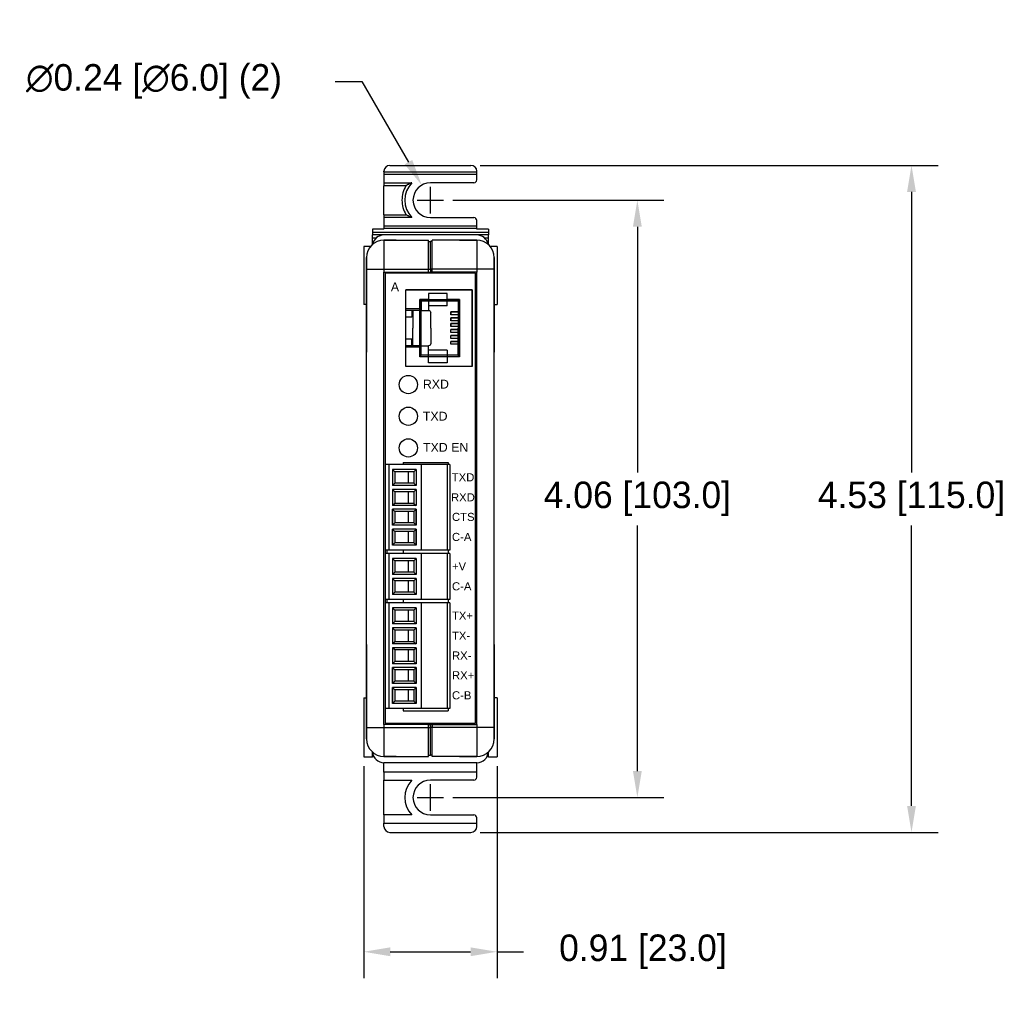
# Model space of a CAD drawing. Extents: x -358.8 to -343.8, y -84.1 to -74.5.
# Tile 1 of 5: x -358.8 to -352.1, y -81.1 to -74.5. Entities that reach past the tile are written whole.
import ezdxf

# ---------------------------------------------------------------- set-up
doc = ezdxf.new("R2010")
doc.units = 0
doc.linetypes.add('PHANTOM', pattern=[63.5, 31.75, -6.35, 6.35, -6.35, 6.35, -6.35])
doc.layers.get('0').update_dxf_attribs({"linetype": 'CONTINUOUS'})
for name, color, linetype in [('CONNECTORS', 7, 'CONTINUOUS'), ('DIMENSIONS', 140, 'CONTINUOUS'), ('LY_1', 7, 'CONTINUOUS'), ('PRODUCT', 7, 'CONTINUOUS')]:
    doc.layers.add(name, color=color, linetype=linetype)
doc.styles.add('MX_NOTE_STANDARD', font='txt.shx', dxfattribs={"bigfont": 'extfont.shx'})
doc.dimstyles.get("Standard").update_dxf_attribs({"dimtxt": 0.18, "dimasz": 0.18, "dimexe": 0.18, "dimexo": 0.0625, "dimgap": 0.09, "dimtad": 0, "dimtih": 1, "dimtoh": 1, "dimdec": 4, "dimzin": 0, "dimdsep": 46, "dimtxsty": 'Standard', "dimcen": 0.09, "dimadec": 0, "dimazin": 0, "dimtfac": 1, "dimtdec": 4, "dimtofl": 0, "dimtmove": 0, "dimatfit": 3, "dimfxl": 0, "dimtolj": 1, "dimtzin": 0, "dimarcsym": 0})

# ---------------------------------------------------------------- blocks, each defined once
blk = doc.blocks.new('*D4')
at = {"color": 0, "linetype": 'ByBlock'}
for p, q in [((-354.0314, -74.8903), (-353.8514, -74.8903)), ((-353.8514, -74.8903), (-353.5345, -75.4386)), ((-353.3853, -75.7867), (-353.3853, -75.6067)), ((-353.4753, -75.6967), (-353.2953, -75.6967))]:
    blk.add_line(p, q, dxfattribs=at)
blk.add_solid([(-353.5085, -75.4236), (-353.5605, -75.4536), (-353.4444, -75.5944)], dxfattribs=at)
at = {"color": 0, "linetype": 'ByBlock', "insert": (-355.2614, -74.8903), "char_height": 0.18, "attachment_point": 5}
blk.add_mtext('\\A1;∅0.24 [∅6.0] (2)', dxfattribs=at)
blk = doc.blocks.new('*D5')
at = {"color": 0, "linetype": 'ByBlock'}
for p, q in [((-353.2328, -75.6967), (-351.8003, -75.6967)), ((-351.9803, -75.8767), (-351.9803, -77.5442)), ((-351.9803, -79.5718), (-351.9803, -77.9042)), ((-353.2328, -79.7518), (-351.8003, -79.7518))]:
    blk.add_line(p, q, dxfattribs=at)
for points in [[(-352.0103, -75.8767), (-351.9503, -75.8767), (-351.9803, -75.6967)], [(-352.0103, -79.5718), (-351.9503, -79.5718), (-351.9803, -79.7518)]]:
    blk.add_solid(points, dxfattribs=at)
at = {"color": 0, "linetype": 'ByBlock', "insert": (-351.9803, -77.7242), "char_height": 0.18, "attachment_point": 5}
blk.add_mtext('\\A1;4.06 [103.0]', dxfattribs=at)
blk = doc.blocks.new('*D6')
at = {"color": 0, "linetype": 'ByBlock'}
for p, q in [((-355.6277, -75.4605), (-352.52, -75.4605)), ((-352.7, -75.6405), (-352.7, -77.5442)), ((-352.7, -79.808), (-352.7, -77.9042)), ((-355.6277, -79.988), (-352.52, -79.988))]:
    blk.add_line(p, q, dxfattribs=at)
for points in [[(-352.73, -75.6405), (-352.67, -75.6405), (-352.7, -75.4605)], [(-352.73, -79.808), (-352.67, -79.808), (-352.7, -79.988)]]:
    blk.add_solid(points, dxfattribs=at)
at = {"color": 0, "linetype": 'ByBlock', "insert": (-352.7, -77.7242), "char_height": 0.18, "attachment_point": 5}
blk.add_mtext('\\A1;4.53 [115.0]', dxfattribs=at)
blk = doc.blocks.new('*D7')
at = {"color": 0, "linetype": 'ByBlock'}
for p, q in [((-356.4186, -79.5387), (-356.4186, -80.9786)), ((-355.5131, -79.5387), (-355.5131, -80.9786)), ((-356.2386, -80.7986), (-355.6931, -80.7986)), ((-355.5131, -80.7986), (-355.3331, -80.7986))]:
    blk.add_line(p, q, dxfattribs=at)
for points in [[(-356.2386, -80.7686), (-356.2386, -80.8286), (-356.4186, -80.7986)], [(-355.6931, -80.7686), (-355.6931, -80.8286), (-355.5131, -80.7986)]]:
    blk.add_solid(points, dxfattribs=at)
at = {"color": 0, "linetype": 'ByBlock', "insert": (-354.5231, -80.7986), "char_height": 0.18, "attachment_point": 5}
blk.add_mtext('\\A1;0.91 [23.0]', dxfattribs=at)
blk = doc.blocks.new('A$C0D9317F2')
at = {"layer": 'CONNECTORS', "ltscale": 0.1}
for p, q in [((0, 0), (0, 0.52)), ((0, 0.52), (0.45, 0.52)), ((0.17, 0.41), (0.17, 0.495)), ((0.17, 0.495), (0.295, 0.495)), ((0.295, 0.495), (0.295, 0.455)), ((0.45, 0), (0.45, 0.52)), ((0.085, 0.455), (0.17, 0.455)), ((0.085, 0.455), (0.085, 0.26)), ((0.085, 0.455), (0.095, 0.445)), ((0.095, 0.445), (0.095, 0.26)), ((0.095, 0.445), (0.17, 0.445)), ((0.17, 0.41), (0.295, 0.41)), ((0.295, 0.455), (0.355, 0.455)), ((0.295, 0.455), (0.295, 0.38)), ((0.295, 0.445), (0.345, 0.445)), ((0.355, 0.455), (0.345, 0.445)), ((0.345, 0.445), (0.345, 0.38)), ((0.355, 0.455), (0.355, 0.39)), ((0.095, 0.37), (0.1447, 0.37)), ((0.095, 0.35), (0.1447, 0.35)), ((0.1447, 0.37), (0.1447, 0.35)), ((0.28, 0.26), (0.28, 0.365)), ((0.355, 0.38), (0.295, 0.38)), ((0.355, 0.39), (0.345, 0.38)), ((0.345, 0.38), (0.45, 0.38)), ((0.355, 0.39), (0.45, 0.39)), ((0.4025, 0.38), (0.4025, 0.26)), ((0.41, 0.38), (0.41, 0.335)), ((0.41, 0.335), (0.45, 0.335)), ((0.095, 0.33), (0.1447, 0.33)), ((0.095, 0.31), (0.1447, 0.31)), ((0.095, 0.29), (0.1447, 0.29)), ((0.095, 0.27), (0.1447, 0.27)), ((0.1447, 0.33), (0.1447, 0.31)), ((0.1447, 0.29), (0.1447, 0.27)), ((0.085, 0.065), (0.085, 0.26)), ((0.095, 0.075), (0.095, 0.26)), ((0.095, 0.25), (0.1447, 0.25)), ((0.095, 0.23), (0.1447, 0.23)), ((0.095, 0.21), (0.1447, 0.21)), ((0.1447, 0.23), (0.1447, 0.25)), ((0.1447, 0.19), (0.1447, 0.21)), ((0.28, 0.26), (0.28, 0.155)), ((0.4025, 0.14), (0.4025, 0.26)), ((0.095, 0.19), (0.1447, 0.19)), ((0.095, 0.17), (0.1447, 0.17)), ((0.095, 0.15), (0.1447, 0.15)), ((0.1447, 0.15), (0.1447, 0.17)), ((0.295, 0.065), (0.295, 0.14)), ((0.355, 0.14), (0.295, 0.14)), ((0.345, 0.075), (0.345, 0.14)), ((0.345, 0.14), (0.45, 0.14)), ((0.355, 0.13), (0.345, 0.14)), ((0.41, 0.14), (0.41, 0.185)), ((0.41, 0.185), (0.45, 0.185)), ((0.085, 0.065), (0.095, 0.075)), ((0.095, 0.075), (0.17, 0.075)), ((0.17, 0.11), (0.17, 0.025)), ((0.17, 0.11), (0.295, 0.11)), ((0.295, 0.075), (0.345, 0.075)), ((0.355, 0.065), (0.345, 0.075)), ((0.355, 0.065), (0.355, 0.13)), ((0.355, 0.13), (0.45, 0.13)), ((0, 0), (0.45, 0)), ((0.085, 0.065), (0.17, 0.065)), ((0.17, 0.025), (0.295, 0.025)), ((0.295, 0.025), (0.295, 0.065)), ((0.295, 0.065), (0.355, 0.065))]:
    blk.add_line(p, q, dxfattribs=at)
for centre, start, end in [((0.295, 0.365), 90, 180), ((0.295, 0.155), 180, 270)]:
    blk.add_arc(centre, 0.015, start, end, dxfattribs=at)

msp = doc.modelspace()

# ---------------------------------------------------------------- linework, layer by layer
at = {"layer": 'DIMENSIONS', "linetype": 'Continuous'}
for p, q in [((-355.9658, -79.8418), (-355.9658, -79.6618)), ((-356.0558, -79.7518), (-355.8758, -79.7518))]:
    msp.add_line(p, q, dxfattribs=at)
at = {"layer": 'PRODUCT', "linetype": 'Continuous'}
for p, q in [((-356.2808, -75.5038), (-356.2808, -75.4998)), ((-356.2808, -75.5038), (-356.2808, -75.5234)), ((-355.6509, -75.5234), (-356.2808, -75.5234)), ((-356.2808, -75.5234), (-356.2808, -75.5786)), ((-356.2414, -75.4605), (-355.6902, -75.4605)), ((-355.6509, -75.5038), (-355.6509, -75.4998)), ((-355.6509, -75.5234), (-355.6509, -75.5038)), ((-355.6509, -75.5589), (-355.6509, -75.5234)), ((-356.2808, -75.5786), (-356.2808, -75.5983)), ((-356.2808, -75.5786), (-356.0925, -75.5786)), ((-355.6706, -75.5786), (-355.9658, -75.5786)), ((-356.2808, -75.7951), (-356.2808, -75.5983)), ((-356.2808, -75.7951), (-356.2808, -75.8148)), ((-356.0925, -75.8148), (-356.2808, -75.8148)), ((-356.2808, -75.8148), (-356.2808, -75.8699)), ((-355.9658, -75.8148), (-355.6706, -75.8148)), ((-355.6509, -75.8699), (-355.6509, -75.8345)), ((-356.3595, -75.8935), (-356.3595, -75.9132)), ((-356.2808, -75.8935), (-356.3595, -75.8935)), ((-356.3595, -75.9132), (-356.3595, -75.9329)), ((-356.2808, -75.8699), (-356.2808, -75.8896)), ((-356.2808, -75.8699), (-355.6509, -75.8699)), ((-356.2808, -75.8935), (-356.2808, -75.8896)), ((-355.6509, -75.8896), (-355.6509, -75.8699)), ((-355.6509, -75.8935), (-355.6509, -75.8896)), ((-355.5721, -75.8935), (-355.6509, -75.8935)), ((-355.5721, -75.8935), (-355.5721, -75.9132)), ((-355.5721, -75.9132), (-355.5721, -75.9329)), ((-356.3595, -75.9556), (-356.3595, -75.9329)), ((-356.2808, -75.9329), (-356.3595, -75.9329)), ((-356.3595, -75.9771), (-356.3595, -75.9556)), ((-356.3361, -75.9556), (-356.3595, -75.9556)), ((-356.3595, -75.9984), (-356.3595, -75.9771)), ((-356.3515, -75.9771), (-356.3595, -75.9771)), ((-355.6509, -75.9329), (-356.2808, -75.9329)), ((-356.1981, -75.9683), (-356.2808, -75.9683)), ((-356.2808, -75.9683), (-355.9776, -75.9683)), ((-355.9776, -76.1652), (-355.9776, -75.9683)), ((-355.9776, -75.9762), (-355.9658, -75.9762)), ((-355.9658, -76.1652), (-355.9658, -75.9762)), ((-355.9658, -76.1652), (-355.9658, -75.9762)), ((-355.954, -75.9762), (-355.9658, -75.9762)), ((-355.954, -76.1652), (-355.954, -75.9683)), ((-355.6509, -75.9683), (-355.954, -75.9683)), ((-355.769, -75.9683), (-355.6509, -75.9683)), ((-355.5721, -75.9329), (-355.6509, -75.9329)), ((-355.5721, -75.9556), (-355.5955, -75.9556)), ((-355.5721, -75.9771), (-355.5801, -75.9771)), ((-355.5721, -75.9556), (-355.5721, -75.9329)), ((-355.5721, -75.9771), (-355.5721, -75.9556)), ((-355.5721, -75.9984), (-355.5721, -75.9771)), ((-356.3722, -76.0116), (-356.4186, -76.0116)), ((-356.4186, -76.0116), (-356.4186, -76.4053)), ((-355.5131, -76.0116), (-355.5595, -76.0116)), ((-355.5131, -76.0116), (-355.5131, -76.4053)), ((-356.3989, -76.0864), (-356.3989, -76.7281)), ((-356.3989, -76.1652), (-356.3989, -76.0864)), ((-355.5328, -76.0864), (-355.5328, -76.7281)), ((-355.5328, -76.1652), (-355.5328, -76.0864)), ((-356.3989, -79.2754), (-356.3989, -76.1652)), ((-356.2808, -79.2557), (-356.2808, -76.1849)), ((-356.2808, -76.1849), (-355.9776, -76.1849)), ((-356.2729, -76.1927), (-356.2729, -79.2479)), ((-355.6587, -76.1927), (-356.2729, -76.1927)), ((-355.9776, -76.1849), (-355.9776, -76.1652)), ((-355.9776, -76.1849), (-355.9658, -76.1849)), ((-355.9658, -76.1652), (-355.9658, -76.1849)), ((-355.9658, -76.1652), (-355.9658, -76.1849)), ((-355.9658, -76.1849), (-355.9658, -76.1927)), ((-355.9658, -76.1849), (-355.9658, -76.1927)), ((-355.954, -76.1849), (-355.9658, -76.1849)), ((-355.954, -76.1849), (-355.954, -76.1652)), ((-355.6509, -76.1849), (-355.954, -76.1849)), ((-355.6587, -79.2479), (-355.6587, -76.1927)), ((-355.6509, -79.2557), (-355.6509, -76.1849)), ((-355.5328, -79.2754), (-355.5328, -76.1652)), ((-356.3989, -76.4053), (-356.4186, -76.4053)), ((-355.5328, -76.4053), (-355.5131, -76.4053)), ((-356.3989, -78.7125), (-356.3989, -79.3542)), ((-355.5328, -78.7125), (-355.5328, -79.3542)), ((-356.4186, -79.0746), (-356.4186, -79.4762)), ((-356.4186, -79.0746), (-356.3989, -79.0746)), ((-355.5131, -79.0746), (-355.5328, -79.0746)), ((-355.5131, -79.0746), (-355.5131, -79.4762)), ((-355.9776, -79.2557), (-356.2808, -79.2557)), ((-356.2729, -79.2479), (-355.6587, -79.2479)), ((-355.9776, -79.2557), (-355.9658, -79.2557)), ((-355.9776, -79.2754), (-355.9776, -79.2557)), ((-355.9658, -79.2479), (-355.9658, -79.2557)), ((-355.9658, -79.2479), (-355.9658, -79.2557)), ((-355.9658, -79.2557), (-355.9658, -79.2754)), ((-355.954, -79.2557), (-355.9658, -79.2557)), ((-355.9658, -79.2754), (-355.9658, -79.2557)), ((-355.954, -79.2557), (-355.6509, -79.2557)), ((-355.954, -79.2557), (-355.954, -79.2754)), ((-356.3989, -79.3542), (-356.3989, -79.2754)), ((-355.9776, -79.4723), (-355.9776, -79.2754)), ((-355.9658, -79.4644), (-355.9658, -79.2754)), ((-355.9658, -79.4644), (-355.9658, -79.2754)), ((-355.954, -79.4723), (-355.954, -79.2754)), ((-355.5328, -79.3542), (-355.5328, -79.2754)), ((-356.3595, -79.4762), (-356.3595, -79.4422)), ((-355.9776, -79.4644), (-355.9658, -79.4644)), ((-355.954, -79.4644), (-355.9658, -79.4644)), ((-355.5721, -79.4762), (-355.5721, -79.4422)), ((-356.4186, -79.4762), (-356.3595, -79.4762)), ((-356.349, -79.4762), (-356.3595, -79.4762)), ((-356.1981, -79.4723), (-356.2808, -79.4723)), ((-356.2808, -79.4723), (-355.9776, -79.4723)), ((-356.2808, -79.5786), (-356.2808, -79.5156)), ((-355.6509, -79.5156), (-356.2808, -79.5156)), ((-355.6509, -79.4723), (-355.954, -79.4723)), ((-355.769, -79.4723), (-355.6509, -79.4723)), ((-355.6509, -79.5786), (-355.6509, -79.5156)), ((-355.5721, -79.4762), (-355.5827, -79.4762)), ((-355.5721, -79.4762), (-355.5131, -79.4762)), ((-356.2808, -79.5786), (-356.2808, -79.6337)), ((-355.6509, -79.5786), (-356.2808, -79.5786)), ((-355.6509, -79.614), (-355.6509, -79.5786)), ((-356.2808, -79.8699), (-356.2808, -79.6337)), ((-356.2808, -79.6337), (-356.0925, -79.6337)), ((-355.6706, -79.6337), (-355.9658, -79.6337)), ((-356.2808, -79.8699), (-356.2808, -79.925)), ((-356.0925, -79.8699), (-356.2808, -79.8699)), ((-355.9658, -79.8699), (-355.6706, -79.8699)), ((-356.2808, -79.9486), (-356.2808, -79.925)), ((-356.2808, -79.925), (-355.6509, -79.925)), ((-355.6509, -79.925), (-355.6509, -79.8896)), ((-355.6509, -79.9486), (-355.6509, -79.925)), ((-356.2414, -79.988), (-355.6902, -79.988))]:
    msp.add_line(p, q, dxfattribs=at)
at = {"layer": 'PRODUCT', "linetype": 'PHANTOM'}
for p, q in [((-356.2808, -75.5038), (-355.6509, -75.5038)), ((-356.1317, -75.5983), (-356.2808, -75.5983)), ((-356.2808, -75.7951), (-356.1317, -75.7951)), ((-356.3595, -75.9132), (-355.5721, -75.9132)), ((-355.6509, -75.8896), (-356.2808, -75.8896)), ((-356.2808, -75.9683), (-356.2808, -76.1652)), ((-355.6509, -75.9683), (-355.6509, -76.1652)), ((-356.3989, -76.1652), (-356.2808, -76.1652)), ((-356.2808, -76.1652), (-355.9776, -76.1652)), ((-356.2808, -76.1652), (-356.2808, -76.1849)), ((-355.9776, -76.1652), (-355.9658, -76.1652)), ((-355.954, -76.1652), (-355.9658, -76.1652)), ((-355.6509, -76.1652), (-355.954, -76.1652)), ((-355.5328, -76.1652), (-355.6509, -76.1652)), ((-355.6509, -76.1652), (-355.6509, -76.1849)), ((-356.2808, -79.2557), (-356.2808, -79.2754)), ((-355.6509, -79.2557), (-355.6509, -79.2754)), ((-356.3989, -79.2754), (-356.2808, -79.2754)), ((-356.2808, -79.2754), (-356.2808, -79.4723)), ((-356.2808, -79.2754), (-355.9776, -79.2754)), ((-355.9776, -79.2754), (-355.9658, -79.2754)), ((-355.954, -79.2754), (-355.9658, -79.2754)), ((-355.6509, -79.2754), (-355.954, -79.2754)), ((-355.6509, -79.2754), (-355.6509, -79.4723)), ((-355.5328, -79.2754), (-355.6509, -79.2754))]:
    msp.add_line(p, q, dxfattribs=at)
at = {"layer": 'PRODUCT', "color": 7, "linetype": 'Continuous'}
for p, q in [((-356.2729, -77.4914), (-356.2729, -78.0724)), ((-355.8329, -77.4914), (-356.2729, -77.4914)), ((-356.2479, -77.4914), (-356.2479, -78.0724)), ((-356.2079, -77.5404), (-356.2229, -77.5254)), ((-356.2229, -77.5254), (-356.2229, -77.6336)), ((-356.0629, -77.5254), (-356.2229, -77.5254)), ((-356.1514, -77.4764), (-355.8444, -77.4764)), ((-356.1514, -77.4764), (-356.1514, -77.4914)), ((-356.0779, -77.5404), (-356.0629, -77.5254)), ((-356.0629, -77.5254), (-356.0629, -77.6336)), ((-356.0279, -77.4914), (-356.0279, -78.0724)), ((-355.8529, -77.4914), (-355.8529, -78.0724)), ((-355.8444, -77.4764), (-355.8444, -77.4914)), ((-355.8329, -77.4914), (-355.8329, -78.0724)), ((-356.2079, -77.5404), (-356.2079, -77.6186)), ((-356.0779, -77.5404), (-356.2079, -77.5404)), ((-356.1164, -77.5404), (-356.1164, -77.6186)), ((-356.0779, -77.5404), (-356.0779, -77.6186)), ((-356.2079, -77.6186), (-356.2229, -77.6336)), ((-356.0629, -77.6336), (-356.2229, -77.6336)), ((-356.0629, -77.6614), (-356.2229, -77.6614)), ((-356.2229, -77.6614), (-356.2229, -77.7696)), ((-356.2079, -77.6764), (-356.2229, -77.6614)), ((-356.0629, -77.6614), (-356.2229, -77.6614)), ((-356.2229, -77.6614), (-356.2229, -77.7696)), ((-356.0779, -77.6186), (-356.2079, -77.6186)), ((-356.0779, -77.6186), (-356.0629, -77.6336)), ((-356.0779, -77.6764), (-356.0629, -77.6614)), ((-356.0629, -77.6614), (-356.0629, -77.7696)), ((-356.0629, -77.6614), (-356.0629, -77.7696)), ((-356.0779, -77.6764), (-356.2079, -77.6764)), ((-356.2079, -77.6764), (-356.2079, -77.7546)), ((-356.1164, -77.6764), (-356.1164, -77.7546)), ((-356.0779, -77.6764), (-356.0779, -77.7546)), ((-356.2079, -77.7546), (-356.2229, -77.7696)), ((-356.0629, -77.7696), (-356.2229, -77.7696)), ((-356.0629, -77.7696), (-356.2229, -77.7696)), ((-356.0629, -77.7942), (-356.2229, -77.7942)), ((-356.2229, -77.7942), (-356.2229, -77.9024)), ((-356.2079, -77.8092), (-356.2229, -77.7942)), ((-356.0629, -77.7942), (-356.2229, -77.7942)), ((-356.2229, -77.9024), (-356.2229, -77.7942)), ((-356.0779, -77.7546), (-356.2079, -77.7546)), ((-356.0779, -77.7546), (-356.0629, -77.7696)), ((-356.0779, -77.8092), (-356.0629, -77.7942)), ((-356.0629, -77.7942), (-356.0629, -77.9024)), ((-356.0629, -77.9024), (-356.0629, -77.7942)), ((-356.0779, -77.8092), (-356.2079, -77.8092)), ((-356.2079, -77.8092), (-356.2079, -77.8874)), ((-356.1164, -77.8092), (-356.1164, -77.8874)), ((-356.0779, -77.8092), (-356.0779, -77.8874)), ((-356.2079, -77.8874), (-356.2229, -77.9024)), ((-356.0629, -77.9024), (-356.2229, -77.9024)), ((-356.0629, -77.9024), (-356.2229, -77.9024)), ((-356.2229, -77.9302), (-356.2229, -78.0384)), ((-356.0629, -77.9302), (-356.2229, -77.9302)), ((-356.2079, -77.9452), (-356.2229, -77.9302)), ((-356.2229, -77.9302), (-356.2229, -78.0384)), ((-356.0629, -77.9302), (-356.2229, -77.9302)), ((-356.2229, -78.0384), (-356.2229, -77.9302)), ((-356.0629, -77.9302), (-356.2229, -77.9302)), ((-356.0779, -77.8874), (-356.2079, -77.8874)), ((-356.0779, -77.8874), (-356.0629, -77.9024)), ((-356.0779, -77.9452), (-356.0629, -77.9302)), ((-356.0629, -77.9302), (-356.0629, -78.0384)), ((-356.0629, -77.9302), (-356.0629, -78.0384)), ((-356.0629, -78.0384), (-356.0629, -77.9302)), ((-356.2079, -77.9452), (-356.2079, -78.0234)), ((-356.0779, -77.9452), (-356.2079, -77.9452)), ((-356.1164, -77.9452), (-356.1164, -78.0234)), ((-356.0779, -77.9452), (-356.0779, -78.0234)), ((-356.2079, -78.0234), (-356.2229, -78.0384)), ((-356.0629, -78.0384), (-356.2229, -78.0384)), ((-356.0629, -78.0384), (-356.2229, -78.0384)), ((-356.0629, -78.0384), (-356.2229, -78.0384)), ((-356.0779, -78.0234), (-356.2079, -78.0234)), ((-356.0779, -78.0234), (-356.0629, -78.0384)), ((-355.8329, -78.0724), (-356.2729, -78.0724)), ((-355.8329, -78.0953), (-356.2729, -78.0953)), ((-356.2729, -78.0953), (-356.2729, -78.4075)), ((-356.2703, -78.0953), (-356.2703, -78.0724)), ((-356.2624, -78.0724), (-356.2624, -78.0953)), ((-356.2479, -78.0953), (-356.2479, -78.4075)), ((-356.0629, -78.1293), (-356.2229, -78.1293)), ((-356.2229, -78.1293), (-356.2229, -78.2375)), ((-356.2079, -78.1443), (-356.2229, -78.1293)), ((-356.1514, -78.0724), (-356.1514, -78.0953)), ((-356.0779, -78.1443), (-356.0629, -78.1293)), ((-356.0629, -78.1293), (-356.0629, -78.2375)), ((-356.0279, -78.0953), (-356.0279, -78.4075)), ((-355.8529, -78.0953), (-355.8529, -78.4075)), ((-355.8444, -78.0724), (-355.8444, -78.0953)), ((-355.8329, -78.0953), (-355.8329, -78.4075)), ((-356.0779, -78.1443), (-356.2079, -78.1443)), ((-356.2079, -78.1443), (-356.2079, -78.2225)), ((-356.1164, -78.1443), (-356.1164, -78.2225)), ((-356.0779, -78.1443), (-356.0779, -78.2225)), ((-356.2079, -78.2225), (-356.2229, -78.2375)), ((-356.0629, -78.2375), (-356.2229, -78.2375)), ((-356.2229, -78.2653), (-356.2229, -78.3735)), ((-356.0629, -78.2653), (-356.2229, -78.2653)), ((-356.2079, -78.2803), (-356.2229, -78.2653)), ((-356.2229, -78.2653), (-356.2229, -78.3735)), ((-356.0629, -78.2653), (-356.2229, -78.2653)), ((-356.0779, -78.2225), (-356.2079, -78.2225)), ((-356.0779, -78.2225), (-356.0629, -78.2375)), ((-356.0779, -78.2803), (-356.0629, -78.2653)), ((-356.0629, -78.2653), (-356.0629, -78.3735)), ((-356.0629, -78.2653), (-356.0629, -78.3735)), ((-356.2079, -78.2803), (-356.2079, -78.3585)), ((-356.0779, -78.2803), (-356.2079, -78.2803)), ((-356.1164, -78.2803), (-356.1164, -78.3585)), ((-356.0779, -78.2803), (-356.0779, -78.3585)), ((-356.2079, -78.3585), (-356.2229, -78.3735)), ((-356.0629, -78.3735), (-356.2229, -78.3735)), ((-356.0629, -78.3735), (-356.2229, -78.3735)), ((-356.0779, -78.3585), (-356.2079, -78.3585)), ((-356.0779, -78.3585), (-356.0629, -78.3735)), ((-355.8329, -78.4075), (-356.2729, -78.4075)), ((-355.8329, -78.4293), (-356.2729, -78.4293)), ((-356.2729, -78.4304), (-356.2729, -79.1474)), ((-356.2703, -78.4293), (-356.2703, -78.4075)), ((-356.2624, -78.4075), (-356.2624, -78.4293)), ((-356.2479, -78.4304), (-356.2479, -79.1474)), ((-356.2229, -78.4644), (-356.2229, -78.5726)), ((-356.0629, -78.4644), (-356.2229, -78.4644)), ((-356.2079, -78.4794), (-356.2229, -78.4644)), ((-356.1514, -78.4075), (-356.1514, -78.4293)), ((-356.0779, -78.4794), (-356.0629, -78.4644)), ((-356.0629, -78.4644), (-356.0629, -78.5726)), ((-356.0279, -78.4304), (-356.0279, -79.1474)), ((-355.8529, -78.4304), (-355.8529, -79.1474)), ((-355.8444, -78.4075), (-355.8444, -78.4293)), ((-355.8329, -78.4304), (-355.8329, -79.1474)), ((-356.0779, -78.4794), (-356.2079, -78.4794)), ((-356.2079, -78.4794), (-356.2079, -78.5576)), ((-356.1164, -78.4794), (-356.1164, -78.5576)), ((-356.0779, -78.4794), (-356.0779, -78.5576)), ((-356.2079, -78.5576), (-356.2229, -78.5726)), ((-356.0629, -78.5726), (-356.2229, -78.5726)), ((-356.2229, -78.6004), (-356.2229, -78.7086)), ((-356.0629, -78.6004), (-356.2229, -78.6004)), ((-356.2079, -78.6154), (-356.2229, -78.6004)), ((-356.2229, -78.6004), (-356.2229, -78.7086)), ((-356.0629, -78.6004), (-356.2229, -78.6004)), ((-356.0779, -78.5576), (-356.2079, -78.5576)), ((-356.0779, -78.5576), (-356.0629, -78.5726)), ((-356.0779, -78.6154), (-356.0629, -78.6004)), ((-356.0629, -78.6004), (-356.0629, -78.7086)), ((-356.0629, -78.6004), (-356.0629, -78.7086)), ((-356.2079, -78.6154), (-356.2079, -78.6936)), ((-356.0779, -78.6154), (-356.2079, -78.6154)), ((-356.1164, -78.6154), (-356.1164, -78.6936)), ((-356.0779, -78.6154), (-356.0779, -78.6936)), ((-356.2079, -78.6936), (-356.2229, -78.7086)), ((-356.0629, -78.7086), (-356.2229, -78.7086)), ((-356.0629, -78.7086), (-356.2229, -78.7086)), ((-356.0629, -78.7349), (-356.2229, -78.7349)), ((-356.2229, -78.7349), (-356.2229, -78.8431)), ((-356.0629, -78.7349), (-356.2229, -78.7349)), ((-356.2229, -78.7349), (-356.2229, -78.8431)), ((-356.2079, -78.7499), (-356.2229, -78.7349)), ((-356.0629, -78.7349), (-356.2229, -78.7349)), ((-356.2229, -78.7349), (-356.2229, -78.8431)), ((-356.0779, -78.6936), (-356.2079, -78.6936)), ((-356.0779, -78.6936), (-356.0629, -78.7086)), ((-356.0779, -78.7499), (-356.0629, -78.7349)), ((-356.0629, -78.7349), (-356.0629, -78.8431)), ((-356.0629, -78.7349), (-356.0629, -78.8431)), ((-356.0629, -78.7349), (-356.0629, -78.8431)), ((-356.0779, -78.7499), (-356.2079, -78.7499)), ((-356.2079, -78.7499), (-356.2079, -78.8281)), ((-356.1164, -78.7499), (-356.1164, -78.8281)), ((-356.0779, -78.7499), (-356.0779, -78.8281)), ((-356.2079, -78.8281), (-356.2229, -78.8431)), ((-356.0629, -78.8431), (-356.2229, -78.8431)), ((-356.0629, -78.8431), (-356.2229, -78.8431)), ((-356.0629, -78.8431), (-356.2229, -78.8431)), ((-356.0779, -78.8281), (-356.2079, -78.8281)), ((-356.0779, -78.8281), (-356.0629, -78.8431)), ((-356.2229, -78.9774), (-356.2229, -78.8692)), ((-356.0629, -78.8692), (-356.2229, -78.8692)), ((-356.2079, -78.8842), (-356.2229, -78.8692)), ((-356.2229, -78.8692), (-356.2229, -78.9774)), ((-356.0629, -78.8692), (-356.2229, -78.8692)), ((-356.2079, -78.8842), (-356.2079, -78.9624)), ((-356.0779, -78.8842), (-356.2079, -78.8842)), ((-356.1164, -78.8842), (-356.1164, -78.9624)), ((-356.0779, -78.8842), (-356.0629, -78.8692)), ((-356.0779, -78.8842), (-356.0779, -78.9624)), ((-356.0629, -78.9774), (-356.0629, -78.8692)), ((-356.0629, -78.8692), (-356.0629, -78.9774)), ((-356.2079, -78.9624), (-356.2229, -78.9774)), ((-356.0629, -78.9774), (-356.2229, -78.9774)), ((-356.0629, -78.9774), (-356.2229, -78.9774)), ((-356.0779, -78.9624), (-356.2079, -78.9624)), ((-356.0779, -78.9624), (-356.0629, -78.9774)), ((-356.0629, -79.0052), (-356.2229, -79.0052)), ((-356.2229, -79.1134), (-356.2229, -79.0052)), ((-356.0629, -79.0052), (-356.2229, -79.0052)), ((-356.2229, -79.0052), (-356.2229, -79.1134)), ((-356.2079, -79.0202), (-356.2229, -79.0052)), ((-356.0629, -79.0052), (-356.2229, -79.0052)), ((-356.2229, -79.0052), (-356.2229, -79.1134)), ((-356.0779, -79.0202), (-356.2079, -79.0202)), ((-356.2079, -79.0202), (-356.2079, -79.0984)), ((-356.1164, -79.0202), (-356.1164, -79.0984)), ((-356.0779, -79.0202), (-356.0629, -79.0052)), ((-356.0779, -79.0202), (-356.0779, -79.0984)), ((-356.0629, -79.1134), (-356.0629, -79.0052)), ((-356.0629, -79.0052), (-356.0629, -79.1134)), ((-356.0629, -79.0052), (-356.0629, -79.1134)), ((-356.2079, -79.0984), (-356.2229, -79.1134)), ((-356.0629, -79.1134), (-356.2229, -79.1134)), ((-356.0629, -79.1134), (-356.2229, -79.1134)), ((-356.0629, -79.1134), (-356.2229, -79.1134)), ((-356.0779, -79.0984), (-356.2079, -79.0984)), ((-356.0779, -79.0984), (-356.0629, -79.1134)), ((-355.8329, -79.1474), (-356.2729, -79.1474)), ((-356.1514, -79.1474), (-356.1514, -79.1624)), ((-356.1514, -79.1624), (-355.8444, -79.1624)), ((-355.8444, -79.1474), (-355.8444, -79.1624))]:
    msp.add_line(p, q, dxfattribs=at)
at = {"layer": 'PRODUCT', "linetype": 'Continuous'}
for points in [[(-356.1329, -76.3049), (-355.6829, -76.3049), (-355.6829, -76.8249), (-356.1329, -76.8249)], [(-356.0379, -76.3699), (-355.7679, -76.3699), (-355.7679, -76.7599), (-356.0379, -76.7599)], [(-356.0279, -76.3799), (-355.7779, -76.3799), (-355.7779, -76.7499), (-356.0279, -76.7499)], [(-355.8276, -76.4549), (-355.7779, -76.4549), (-355.7779, -76.4749), (-355.8276, -76.4749)], [(-355.8276, -76.4949), (-355.7779, -76.4949), (-355.7779, -76.5149), (-355.8276, -76.5149)], [(-355.8276, -76.5349), (-355.7779, -76.5349), (-355.7779, -76.5549), (-355.8276, -76.5549)], [(-355.8276, -76.5749), (-355.7779, -76.5749), (-355.7779, -76.5949), (-355.8276, -76.5949)], [(-355.8276, -76.6149), (-355.7779, -76.6149), (-355.7779, -76.6349), (-355.8276, -76.6349)], [(-355.8276, -76.6549), (-355.7779, -76.6549), (-355.7779, -76.6749), (-355.8276, -76.6749)]]:
    msp.add_lwpolyline(points, close=True, dxfattribs=at)
for centre in [(-356.1154, -76.9484), (-356.1154, -77.1634), (-356.1154, -77.3784)]:
    msp.add_circle(centre, 0.062, dxfattribs=at)
for centre, radius, start, end in [((-356.2414, -75.4998), 0.0394, 90, 180), ((-355.6902, -75.4998), 0.0394, 0, 90), ((-355.9658, -75.6967), 0.1732, 137.01411, 222.98589), ((-355.9658, -75.6967), 0.1181, 90, 270), ((-355.6706, -75.5589), 0.0197, 270, 0), ((-355.6706, -75.8345), 0.0197, 0, 90), ((-356.2808, -76.0864), 0.1181, 90, 180), ((-356.2808, -76.0116), 0.0787, 90, 169.46158), ((-355.6509, -76.0116), 0.0787, 10.53842, 90), ((-355.6509, -76.0864), 0.1181, 0, 90), ((-356.2808, -79.3542), 0.1181, 180, 270), ((-355.6509, -79.3542), 0.1181, 270, 0), ((-356.2808, -79.4368), 0.0787, 184.02766, 270), ((-355.6509, -79.4368), 0.0787, 270, 355.97234), ((-355.9658, -79.7518), 0.1732, 137.01411, 222.98589), ((-355.9658, -79.7518), 0.1181, 90, 270), ((-355.6706, -79.614), 0.0197, 270, 0), ((-355.6706, -79.8896), 0.0197, 0, 90), ((-356.2414, -79.9486), 0.0394, 180, 270), ((-355.6902, -79.9486), 0.0394, 270, 0)]:
    msp.add_arc(centre, radius, start, end, dxfattribs=at)
at = {"layer": 'PRODUCT', "linetype": 'PHANTOM'}
msp.add_arc((-355.9658, -75.6967), 0.1929, 149.32258, 210.67742, dxfattribs=at)
at = {"layer": 'PRODUCT', "linetype": 'Continuous'}
for points, start_tangent, end_tangent in [([(-356.0925, -75.5786), (-356.0928, -75.5787), (-356.093, -75.5788), (-356.0939, -75.5792), (-356.0947, -75.5795), (-356.0969, -75.5805), (-356.099, -75.5814), (-356.1016, -75.5827), (-356.1043, -75.5839), (-356.1071, -75.5852), (-356.1099, -75.5866), (-356.1153, -75.5893), (-356.1207, -75.5922), (-356.1261, -75.5951), (-356.1316, -75.5982), (-356.1317, -75.5982), (-356.1317, -75.5983)], (-0.91701, -0.398864), (-0.868963, -0.494877)), ([(-356.0925, -75.8148), (-356.0928, -75.8147), (-356.093, -75.8146), (-356.0939, -75.8142), (-356.0947, -75.8138), (-356.0969, -75.8129), (-356.099, -75.8119), (-356.1016, -75.8107), (-356.1043, -75.8095), (-356.1071, -75.8081), (-356.1099, -75.8067), (-356.1153, -75.804), (-356.1207, -75.8012), (-356.1261, -75.7982), (-356.1316, -75.7952), (-356.1317, -75.7952), (-356.1317, -75.7951)], (-0.91701, 0.398864), (-0.868963, 0.494877))]:
    msp.add_spline(points, degree=3, dxfattribs=dict(at, start_tangent=start_tangent, end_tangent=end_tangent))

# ---------------------------------------------------------------- block references
at = {"layer": 'CONNECTORS', "linetype": 'Continuous', "xscale": -1}
msp.add_blockref('A$C0D9317F2', (-355.6829, -76.8249), dxfattribs=at)
at = {"layer": 'PRODUCT', "linetype": 'Continuous', "xscale": -1}
msp.add_blockref('A$C0D9317F2', (-355.6829, -76.8249), dxfattribs=at)
msp.add_blockref('A$C0D9317F2', (-355.6829, -76.8249), dxfattribs=at)
msp.add_blockref('A$C0D9317F2', (-355.6829, -76.8249), dxfattribs=at)

# ---------------------------------------------------------------- texts
at = {"layer": 'LY_1', "linetype": 'Continuous', "insert": (-356.2343, -76.2553), "char_height": 0.06, "attachment_point": 1, "style": 'MX_NOTE_STANDARD'}
msp.add_mtext('\\fArial|b0|i0|c0|p34;A', dxfattribs=at)
at = {"layer": 'PRODUCT', "linetype": 'Continuous', "attachment_point": 1, "style": 'MX_NOTE_STANDARD'}
for s, insert, char_height in [('\\fArial|b0|i0|c0|p34;A', (-356.2343, -76.2553), 0.06), ('\\fArial|b0|i0|c0|p34;RXD', (-356.0169, -76.9154), 0.06), ('\\fArial|b0|i0|c0|p34;TXD', (-356.0169, -77.133), 0.06), ('\\fArial|b0|i0|c0|p34;TXD EN', (-356.0158, -77.3445), 0.06), ('\\fArial|b0|i0|c0|p34;TXD', (-355.8209, -77.5504), 0.055), ('\\fArial|b0|i0|c0|p34;RXD', (-355.8263, -77.6864), 0.055), ('\\fArial|b0|i0|c0|p34;CTS', (-355.8195, -77.8192), 0.055), ('\\fArial|b0|i0|c0|p34;C-A', (-355.8195, -77.9552), 0.055), ('\\fArial|b0|i0|c0|p34;+V', (-355.8195, -78.1543), 0.055), ('\\fArial|b0|i0|c0|p34;C-A', (-355.8195, -78.2903), 0.055), ('\\fArial|b0|i0|c0|p34;TX+', (-355.8195, -78.4894), 0.055), ('\\fArial|b0|i0|c0|p34;TX-', (-355.8195, -78.6254), 0.055), ('\\fArial|b0|i0|c0|p34;RX-', (-355.8195, -78.7599), 0.055), ('\\fArial|b0|i0|c0|p34;RX+', (-355.8195, -78.8942), 0.055), ('\\fArial|b0|i0|c0|p34;C-B', (-355.8195, -79.0302), 0.055)]:
    msp.add_mtext(s, dxfattribs=dict(at, insert=insert, char_height=char_height))

# ---------------------------------------------------------------- dimensions: what is measured, and where the dimension line sits
at = {"layer": 'DIMENSIONS', "linetype": 'Continuous'}
dim = msp.add_diameter_dim_2p(p1=(-355.9067, -75.7989), p2=(-356.0249, -75.5944), text='<> (2)', dimstyle='Standard', override={"dimdec": 2}, dxfattribs=at)
dim.commit()
dim.dimension.update_dxf_attribs({"geometry": '*D4', "text_midpoint": (-357.842, -74.8903), "dimtype": 163, "insert": (-2.5805, 0)})
dim = msp.add_linear_dim(base=(-352.7, -79.988), p1=(-355.6902, -75.4605), p2=(-355.6902, -79.988), angle=90, dimstyle='Standard', override={"dimdec": 2}, dxfattribs=at)
dim.commit()
dim.dimension.update_dxf_attribs({"geometry": '*D6', "text_midpoint": (-352.7, -77.7242)})
dim = msp.add_linear_dim(base=(-354.5608, -79.7518), p1=(-355.8758, -75.6967), p2=(-355.8758, -79.7518), angle=90, dimstyle='Standard', override={"dimdec": 2}, dxfattribs=at)
dim.commit()
dim.dimension.update_dxf_attribs({"geometry": '*D5', "text_midpoint": (-354.5608, -77.7242), "insert": (-2.5805, 0)})
dim = msp.add_linear_dim(base=(-355.5131, -80.7986), p1=(-356.4186, -79.4762), p2=(-355.5131, -79.4762), dimstyle='Standard', override={"dimdec": 2}, dxfattribs=at)
dim.commit()
dim.dimension.update_dxf_attribs({"geometry": '*D7', "text_midpoint": (-354.5231, -80.7986)})

doc.saveas('drawing.dxf')
